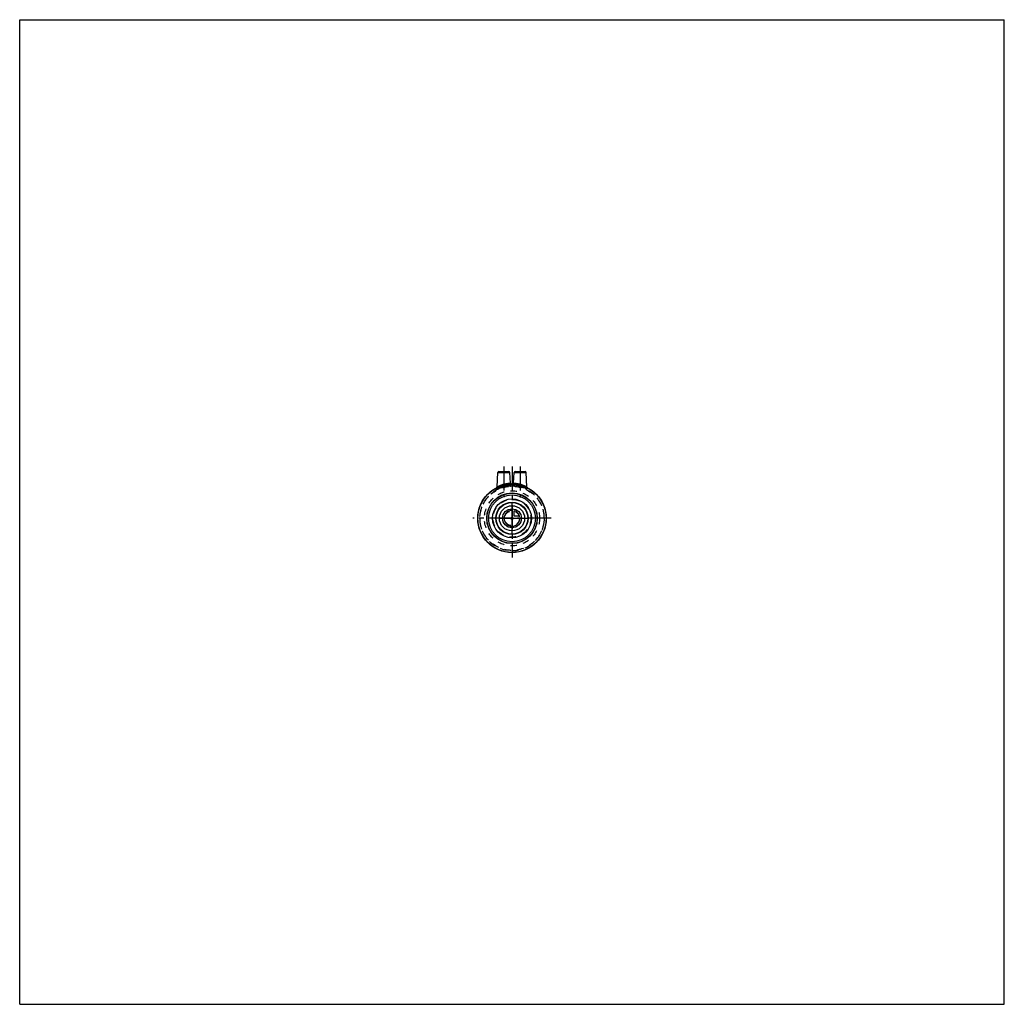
# Model space of a CAD drawing. Header units: millimetres. Extents: x 0 to 1000, y 0 to 1000.
import ezdxf

# ---------------------------------------------------------------- set-up
doc = ezdxf.new("R2010")
doc.units = ezdxf.units.MM
doc.header["$LTSCALE"] = 65.185185
doc.linetypes.add('CENTER', pattern=[0.6, 0.375, -0.075, 0.075, -0.075])
doc.linetypes.add('HIDDEN', pattern=[0.2, 0.1, -0.1])
doc.layers.get('0').update_dxf_attribs({"linetype": 'CONTINUOUS'})
for name, color, linetype in [('ACHSEN_S', 7, 'CONTINUOUS'), ('FASEN', 7, 'CONTINUOUS'), ('KOERPER', 7, 'CONTINUOUS'), ('KONST.EL_MIT_GEO', 7, 'CONTINUOUS'), ('KURVEN', 7, 'CONTINUOUS')]:
    doc.layers.add(name, color=color, linetype=linetype)

msp = doc.modelspace()

# ---------------------------------------------------------------- linework, layer by layer
at = {"color": 7, "linetype": 'Continuous'}
for p, q in [((0, 0), (0, 1000)), ((0, 1000), (1000, 1000)), ((1000, 0), (1000, 1000)), ((0, 0), (1000, 0))]:
    msp.add_line(p, q, dxfattribs=at)
at = {"layer": 'ACHSEN_S', "color": 40, "linetype": 'CENTER'}
for p, q in [((500, 546.2), (500, 453.8)), ((539.8, 493.6), (460.2, 493.6))]:
    msp.add_line(p, q, dxfattribs=at)
at = {"layer": 'FASEN', "color": 7, "linetype": 'Continuous'}
for radius in [34.8, 34.6]:
    msp.add_circle((500, 493.6), radius, dxfattribs=at)
at = {"layer": 'FASEN', "color": 8, "linetype": 'HIDDEN'}
msp.add_circle((500, 493.6), 32.6, dxfattribs=at)
at = {"layer": 'KOERPER', "color": 40, "linetype": 'CENTER'}
for p, q in [((491.8, 546.2), (491.8, 515)), ((508.2, 546.2), (508.2, 514.6))]:
    msp.add_line(p, q, dxfattribs=at)
at = {"layer": 'KOERPER', "color": 8, "linetype": 'HIDDEN'}
for radius in [28, 19.2]:
    msp.add_circle((500, 493.6), radius, dxfattribs=at)
msp.add_arc((500, 493.6), 32.8, 180, 360, dxfattribs=at)
at = {"layer": 'KONST.EL_MIT_GEO', "color": 7, "linetype": 'Continuous'}
for p, q in [((484.9, 525.5), (485.7, 540.2)), ((485.7, 540.2), (497.8, 540.2)), ((486.7, 541.2), (496.8, 541.2)), ((498.4, 529.3), (497.8, 540.2)), ((501.6, 529.3), (502.2, 540.2)), ((502.2, 540.2), (514.3, 540.2)), ((503.2, 541.2), (513.3, 541.2)), ((515.1, 525.5), (514.3, 540.2))]:
    msp.add_line(p, q, dxfattribs=at)
at = {"layer": 'KONST.EL_MIT_GEO', "color": 8, "linetype": 'HIDDEN'}
for p, q in [((484.5, 524.7), (484.4, 524.6)), ((486, 523.5), (486.2, 523.3)), ((486.2, 523.3), (486.1, 523.6)), ((486.3, 523.3), (486.2, 523.6)), ((486.2, 523.6), (486.4, 523.3)), ((486.4, 523.4), (486.3, 523.6)), ((486.6, 523.4), (486.4, 523.7)), ((486.7, 523.5), (486.6, 523.8)), ((486.8, 523.5), (486.6, 523.8)), ((486.8, 523.5), (486.7, 523.8)), ((486.9, 523.6), (486.8, 523.9)), ((487, 523.6), (486.9, 523.9)), ((487, 523.6), (486.9, 523.9)), ((487.1, 523.7), (486.9, 523.9)), ((487.1, 523.7), (487, 524)), ((487.1, 523.7), (487, 524)), ((487.5, 523.9), (487.4, 524.1)), ((487.6, 523.9), (487.5, 524.2)), ((487.6, 523.9), (487.5, 524.2)), ((487.8, 523.9), (487.6, 524.2)), ((488, 524), (487.9, 524.3)), ((488, 524.1), (487.9, 524.3)), ((488.1, 524.1), (488, 524.4)), ((488.3, 524.2), (488.2, 524.5)), ((488.4, 524.2), (488.3, 524.5)), ((488.4, 524.2), (488.3, 524.5)), ((489, 524.4), (488.9, 524.7)), ((489.3, 524.5), (489.2, 524.8)), ((489.3, 524.5), (489.2, 524.8)), ((489.4, 524.6), (489.3, 524.8)), ((489.4, 524.6), (489.4, 524.9)), ((489.5, 524.6), (489.4, 524.9)), ((489.6, 524.6), (489.5, 524.9)), ((489.6, 524.6), (489.5, 524.9)), ((489.7, 524.7), (489.6, 524.9)), ((489.9, 524.7), (489.8, 525))]:
    msp.add_line(p, q, dxfattribs=at)
at = {"layer": 'KONST.EL_MIT_GEO', "color": 7, "linetype": 'Continuous'}
for points in [[(484.9, 525.5), (484.9, 525.4), (484.9, 525.3), (484.9, 525.2), (484.9, 525.1), (484.8, 525), (484.8, 525), (484.7, 524.9), (484.6, 524.8), (484.6, 524.7), (484.5, 524.7)], [(515.6, 524.6), (515.5, 524.7), (515.4, 524.7), (515.4, 524.8), (515.3, 524.9), (515.2, 525), (515.2, 525), (515.1, 525.1), (515.1, 525.2), (515.1, 525.3), (515.1, 525.4), (515.1, 525.5)]]:
    msp.add_lwpolyline(points, dxfattribs=at)
for radius in [25.7, 25.4, 23.8, 19.8, 16.4]:
    msp.add_circle((500, 493.6), radius, dxfattribs=at)
at = {"layer": 'KONST.EL_MIT_GEO', "color": 8, "linetype": 'HIDDEN'}
for radius in [7.5, 1.05]:
    msp.add_circle((500, 493.6), radius, dxfattribs=at)
at = {"layer": 'KONST.EL_MIT_GEO', "color": 7, "linetype": 'Continuous'}
for centre, start, end in [((486.7, 540.2), 90, 177), ((496.8, 540.2), 3, 90), ((503.2, 540.2), 90, 177), ((513.3, 540.2), 3, 90), ((499.4, 529.3), 183, 251.0647), ((500.6, 529.3), 269.1726, 357)]:
    msp.add_arc(centre, 1, start, end, dxfattribs=at)
at = {"layer": 'KONST.EL_MIT_GEO', "color": 8, "linetype": 'HIDDEN'}
for centre, radius, start, end in [((500, 493.6), 32.8, 0, 180), ((500, 493.6), 34.8, 91.0061, 116.7167), ((484.2, 525.7), 1.05, 296.2347, 301.1247), ((500, 493.6), 33, 108, 115.0129), ((499, 501.4), 25.8, 93.7249, 106.1892), ((489.6, 531.2), 8.62, 332.3674, 346.8701), ((499.4, 529.3), 1, 251.0647, 270.8274), ((500, 493.6), 34.8, 63.2875, 88.9941), ((510.4, 531.2), 8.63, 193.1443, 207.6182), ((501, 501.3), 26, 73.8452, 86.2407), ((515.8, 525.7), 1.05, 238.8883, 243.7784)]:
    msp.add_arc(centre, radius, start, end, dxfattribs=at)
for points, knots in [([(484.7, 524.8), (484.9, 524.9), (485.1, 525.1), (485.2, 525.5), (485.3, 525.7)], [0, 0, 0, 0, 0.50423, 1, 1, 1, 1]), ([(485.7, 523.1), (485.5, 523.2), (485.2, 523.7), (484.9, 524.3), (484.7, 524.8)], [0, 0, 0, 0, 0.25201, 1, 1, 1, 1]), ([(485.3, 525.7), (485.2, 525.6), (485.1, 525.6), (485, 525.5), (485, 525.5), (485, 525.5), (484.9, 525.5), (484.9, 525.5), (484.9, 525.5)], [0, 0, 0, 0, 0.43132, 0.74547, 0.85652, 0.93607, 0.98395, 1, 1, 1, 1]), ([(486, 523.8), (485.7, 524.3), (485.5, 524.9), (485.3, 525.5), (485.3, 525.7)], [0, 0, 0, 0, 0.74741, 1, 1, 1, 1]), ([(485.7, 523.1), (485.6, 523.1), (485.5, 523), (485.4, 522.9), (485.4, 522.9)], [0, 0, 0, 0, 0.24478, 1, 1, 1, 1]), ([(485.7, 523.1), (485.7, 523.1), (485.9, 523.3), (486, 523.6), (486, 523.8)], [0, 0, 0, 0, 0.24575, 1, 1, 1, 1]), ([(491.8, 526.2), (491.2, 526.1), (489.2, 525.4), (487.3, 524.6), (486, 523.8)], [0, 0, 0, 0, 0.28371, 1, 1, 1, 1]), ([(498, 526.3), (497.8, 526.4), (497.5, 526.7), (497.3, 527), (497.3, 527.2)], [0, 0, 0, 0, 0.49393, 1, 1, 1, 1]), ([(498.4, 529.3), (498.4, 529.3), (498.4, 529.3), (498.4, 529.3), (498.3, 529.3), (498.3, 529.3), (498.2, 529.3), (498.2, 529.3), (498.1, 529.3), (498, 529.3)], [0, 0, 0, 0, 0.01576, 0.06299, 0.14169, 0.2518, 0.39305, 0.56508, 1, 1, 1, 1]), ([(498.9, 528.3), (498.7, 528.4), (498.3, 528.6), (498.1, 529), (498, 529.3)], [0, 0, 0, 0, 0.50551, 1, 1, 1, 1]), ([(498.9, 528.3), (498.9, 528.2), (498.6, 527.5), (498.3, 526.8), (498, 526.3)], [0, 0, 0, 0, 0.24429, 1, 1, 1, 1]), ([(498, 526.3), (498, 526.3), (498.2, 526.3), (498.3, 526.3), (498.4, 526.3)], [0, 0, 0, 0, 0.24123, 1, 1, 1, 1]), ([(501.1, 528.3), (501.3, 528.4), (501.7, 528.6), (501.9, 529), (502, 529.3)], [0, 0, 0, 0, 0.5055, 1, 1, 1, 1]), ([(502, 526.3), (501.9, 526.5), (501.5, 527.1), (501.2, 527.8), (501.1, 528.3)], [0, 0, 0, 0, 0.25696, 1, 1, 1, 1]), ([(502, 529.3), (501.9, 529.3), (501.8, 529.3), (501.8, 529.3), (501.7, 529.3), (501.7, 529.3), (501.6, 529.3), (501.6, 529.3), (501.6, 529.3), (501.6, 529.3)], [0, 0, 0, 0, 0.43494, 0.60697, 0.74821, 0.85831, 0.937, 0.98424, 1, 1, 1, 1]), ([(502, 526.3), (502, 526.3), (501.8, 526.3), (501.7, 526.3), (501.6, 526.3)], [0, 0, 0, 0, 0.24123, 1, 1, 1, 1]), ([(502, 526.3), (502.2, 526.4), (502.5, 526.7), (502.7, 527), (502.7, 527.2)], [0, 0, 0, 0, 0.49394, 1, 1, 1, 1]), ([(514, 523.8), (513.6, 524.1), (511.8, 525), (509.8, 525.8), (508.2, 526.2)], [0, 0, 0, 0, 0.20359, 1, 1, 1, 1]), ([(514.7, 525.7), (514.7, 525.5), (514.5, 524.9), (514.3, 524.3), (514, 523.8)], [0, 0, 0, 0, 0.25259, 1, 1, 1, 1]), ([(514.3, 523.1), (514.3, 523.1), (514.1, 523.3), (514, 523.6), (514, 523.8)], [0, 0, 0, 0, 0.24575, 1, 1, 1, 1]), ([(515.3, 524.8), (515.1, 524.3), (514.8, 523.7), (514.5, 523.2), (514.3, 523.1)], [0, 0, 0, 0, 0.74799, 1, 1, 1, 1]), ([(514.3, 523.1), (514.4, 523.1), (514.5, 523), (514.6, 522.9), (514.6, 522.9)], [0, 0, 0, 0, 0.24478, 1, 1, 1, 1]), ([(515.1, 525.5), (515.1, 525.5), (515, 525.5), (515, 525.5), (514.9, 525.6), (514.8, 525.6), (514.7, 525.7)], [0, 0, 0, 0, 0.06407, 0.25466, 0.56872, 1, 1, 1, 1]), ([(514.7, 525.7), (514.8, 525.5), (514.9, 525.1), (515.1, 524.9), (515.3, 524.8)], [0, 0, 0, 0, 0.49576, 1, 1, 1, 1])]:
    msp.add_open_spline(points, degree=3, knots=knots, dxfattribs=at)
at = {"layer": 'KONST.EL_MIT_GEO', "color": 7, "linetype": 'Continuous'}
for points, knots in [([(484.9, 525.5), (484.9, 525.5), (484.9, 525.5), (484.9, 525.5), (484.9, 525.5), (485, 525.5), (485, 525.5), (485.1, 525.5), (485.2, 525.6), (485.3, 525.6), (485.4, 525.7), (485.5, 525.8), (485.8, 525.9), (486.2, 526.1), (486.6, 526.3), (487, 526.5), (487.5, 526.8), (488.2, 527.1), (489.2, 527.5), (490.4, 527.9), (491.3, 528.2), (491.8, 528.3)], [0, 0, 0, 0, 0.00035, 0.0014, 0.00316, 0.00561, 0.01256, 0.02222, 0.03452, 0.04938, 0.0667, 0.08638, 0.13237, 0.18647, 0.24778, 0.31547, 0.38876, 0.46691, 0.63508, 0.81465, 1, 1, 1, 1]), ([(491.8, 528.3), (492.2, 528.4), (493, 528.6), (494.2, 528.9), (495.2, 529), (495.9, 529.1), (496.4, 529.2), (496.8, 529.2), (497.2, 529.2), (497.6, 529.2), (497.8, 529.3), (498, 529.3), (498.2, 529.3), (498.2, 529.3), (498.3, 529.3), (498.3, 529.3), (498.4, 529.3), (498.4, 529.3), (498.4, 529.3), (498.4, 529.3)], [0, 0, 0, 0, 0.19419, 0.38118, 0.55397, 0.6329, 0.70579, 0.7719, 0.83059, 0.88127, 0.92344, 0.95668, 0.96985, 0.98066, 0.98911, 0.99515, 0.99727, 0.99879, 1, 1, 1, 1]), ([(501.6, 529.3), (501.6, 529.3), (501.6, 529.3), (501.6, 529.3), (501.7, 529.3), (501.7, 529.3), (501.8, 529.3), (501.8, 529.3), (502, 529.3), (502.2, 529.3), (502.4, 529.2), (502.8, 529.2), (503.2, 529.2), (503.6, 529.2), (504.1, 529.1), (504.8, 529), (505.8, 528.9), (507, 528.6), (507.8, 528.4), (508.2, 528.3)], [0, 0, 0, 0, 0.00121, 0.00273, 0.00485, 0.01089, 0.01933, 0.03015, 0.04332, 0.07656, 0.11872, 0.1694, 0.22809, 0.2942, 0.36709, 0.44602, 0.61881, 0.80581, 1, 1, 1, 1]), ([(508.2, 528.3), (508.7, 528.2), (509.6, 527.9), (510.8, 527.5), (511.9, 527), (512.8, 526.6), (513.4, 526.3), (513.8, 526.1), (514.2, 525.9), (514.5, 525.8), (514.7, 525.7), (514.8, 525.6), (514.9, 525.5), (515, 525.5), (515, 525.5), (515.1, 525.5), (515.1, 525.5), (515.1, 525.5)], [0, 0, 0, 0, 0.18524, 0.36476, 0.53292, 0.68438, 0.7521, 0.81344, 0.86757, 0.9136, 0.95061, 0.96548, 0.97779, 0.98745, 0.9944, 0.9986, 1, 1, 1, 1])]:
    msp.add_open_spline(points, degree=3, knots=knots, dxfattribs=at)
at = {"layer": 'KONST.EL_MIT_GEO', "color": 8, "linetype": 'HIDDEN'}
for points in [[(498.9, 528.3), (499, 528.3), (499.1, 528.3), (499.1, 528.3)], [(500.9, 528.3), (500.9, 528.3), (501, 528.3), (501.1, 528.3)]]:
    msp.add_open_spline(points, degree=3, dxfattribs=at)
at = {"layer": 'KURVEN', "color": 8, "linetype": 'HIDDEN'}
for p, q in [((500, 506.4), (500, 509.6)), ((487.2, 493.6), (484, 493.6))]:
    msp.add_line(p, q, dxfattribs=at)
at = {"layer": 'KURVEN', "color": 40, "linetype": 'Continuous'}
for p, q in [((500, 477.6), (500, 506.4)), ((502.2, 495.8), (502.2, 501.3)), ((487.2, 493.6), (516, 493.6)), ((507.7, 495.8), (502.2, 495.8))]:
    msp.add_line(p, q, dxfattribs=at)
for radius in [16, 12.8, 9.6]:
    msp.add_circle((500, 493.6), radius, dxfattribs=at)
for start, end in [(90, 360), (15.962, 74.038)]:
    msp.add_arc((500, 493.6), 8, start, end, dxfattribs=at)

doc.saveas('drawing.dxf')
